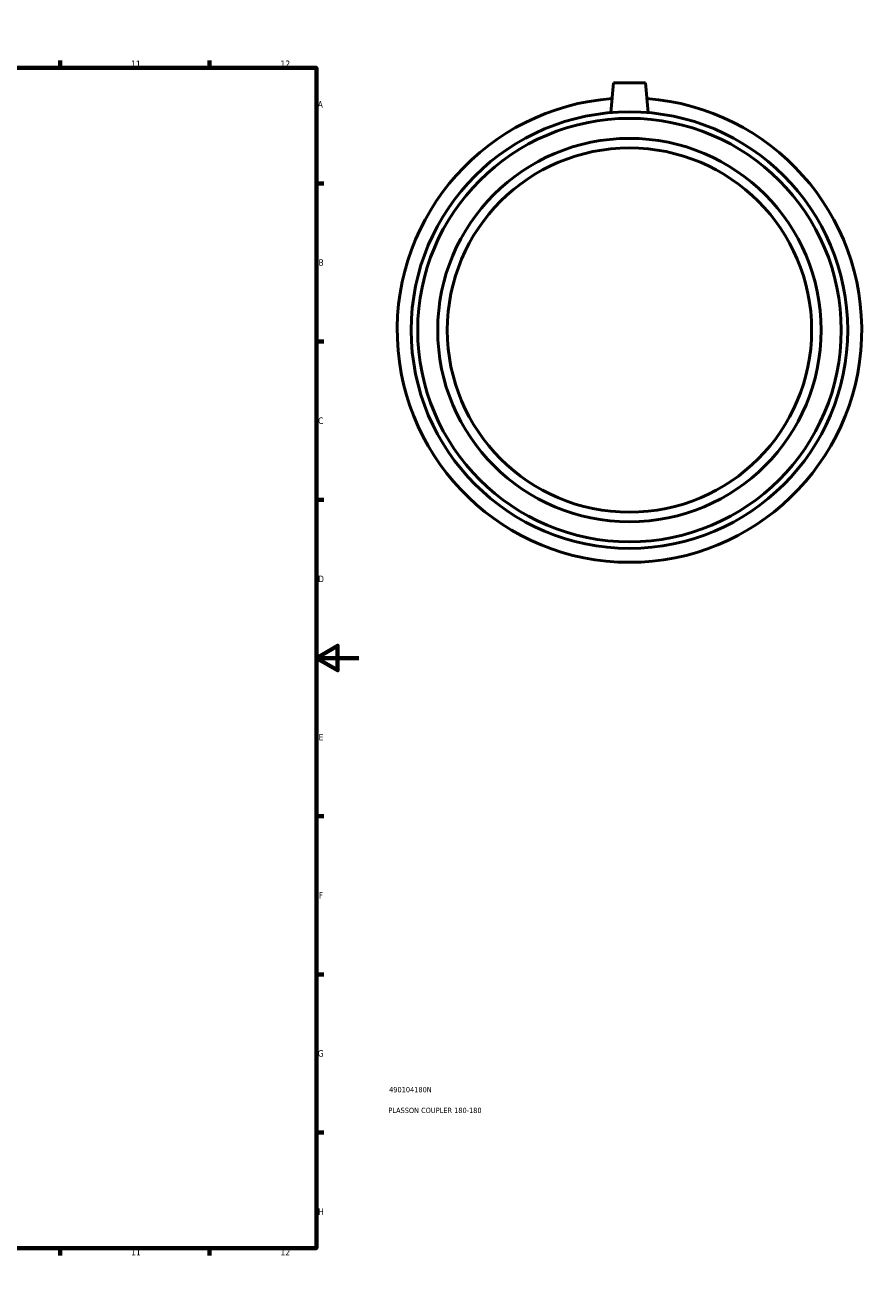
# Model space of a CAD drawing. Header units: millimetres. Extents: x -190 to 1077, y -242 to 1163.
# Tile 4 of 5: x 684 to 1077, y 0 to 594. Entities that reach past the tile are written whole.
import ezdxf

# ---------------------------------------------------------------- set-up
doc = ezdxf.new("R2010")
doc.units = ezdxf.units.MM
for name, color, linetype, lineweight in [('Border (ANSI)', 7, 'Continuous', 70), ('Title (ISO)', 7, 'Continuous', 50), ('Visible (ANSI)', 7, 'Continuous', 50)]:
    doc.layers.add(name, color=color, linetype=linetype, lineweight=lineweight)
doc.styles.add('Note Text (ANSI)', font='tahoma.ttf')
doc.styles.add('Note Text (ISO)', font='tahoma.ttf')

# ---------------------------------------------------------------- blocks, each defined once
blk = doc.blocks.new('Borders Default Border')
at = {"layer": 'Border (ANSI)'}
for p, q in [((70.08, 574), (70.08, 577.45)), ((140.17, 574), (140.17, 577.45)), ((210.25, 574), (210.25, 577.45)), ((280.33, 574), (280.33, 577.45)), ((350.42, 574), (350.42, 577.45)), ((490.58, 574), (490.58, 577.45)), ((560.67, 574), (560.67, 577.45)), ((630.75, 574), (630.75, 577.45)), ((700.83, 574), (700.83, 577.45)), ((770.92, 574), (770.92, 577.45)), ((20, 519.75), (16.55, 519.75)), ((821, 519.75), (824.45, 519.75)), ((20, 445.5), (16.55, 445.5)), ((821, 445.5), (824.45, 445.5)), ((20, 371.25), (16.55, 371.25)), ((821, 371.25), (824.45, 371.25)), ((20, 222.75), (16.55, 222.75)), ((821, 222.75), (824.45, 222.75)), ((20, 148.5), (16.55, 148.5)), ((821, 148.5), (824.45, 148.5)), ((20, 74.25), (16.55, 74.25)), ((821, 74.25), (824.45, 74.25)), ((70.08, 20), (70.08, 16.55)), ((140.17, 20), (140.17, 16.55)), ((210.25, 20), (210.25, 16.55)), ((280.33, 20), (280.33, 16.55)), ((350.42, 20), (350.42, 16.55)), ((490.58, 20), (490.58, 16.55)), ((560.67, 20), (560.67, 16.55)), ((630.75, 20), (630.75, 16.55)), ((700.83, 20), (700.83, 16.55)), ((770.92, 20), (770.92, 16.55))]:
    blk.add_line(p, q, dxfattribs=at)
at = {"layer": 'Border (ANSI)', "flags": 128}
for points in [[(420.5, 594), (420.5, 574), (414.73, 584), (426.27, 584), (420.5, 574)], [(20, 20), (20, 574), (821, 574), (821, 20), (20, 20)], [(0, 297), (20, 297), (10, 302.77), (10, 291.23), (20, 297)], [(841, 297), (821, 297), (831, 302.77), (831, 291.23), (821, 297)], [(420.5, 0), (420.5, 20), (414.73, 10), (426.27, 10), (420.5, 20)]]:
    blk.add_lwpolyline(points, dxfattribs=at)
at = {"layer": 'Border (ANSI)', "color": 230, "true_color": 0xff0080, "attachment_point": 7, "style": 'Note Text (ANSI)'}
for s, insert, char_height in [('1', (34.35, 574.4), 3.05), ('2', (104.2, 574.4), 3.05), ('3', (174.26, 574.34), 3.05), ('4', (244.23, 574.4), 3.05), ('5', (314.48, 574.34), 3.05), ('6', (384.49, 574.34), 3.05), ('7', (454.6, 574.4), 3.05), ('8', (524.63, 574.33), 3.05), ('9', (594.7, 574.34), 3.05), ('10', (663.96, 574.34), 3.048), ('11', (734.04, 574.4), 3.048), ('12', (804.13, 574.4), 3.048), ('A', (16.78, 555.35), 3.05), ('A', (821.63, 555.35), 3.05), ('B', (17.15, 481.1), 3.05), ('B', (821.99, 481.1), 3.05), ('C', (16.95, 406.8), 3.05), ('C', (821.8, 406.8), 3.05), ('D', (16.96, 332.6), 3.05), ('D', (821.81, 332.6), 3.05), ('E', (17.21, 258.35), 3.05), ('E', (822.05, 258.35), 3.05), ('F', (17.29, 184.1), 3.05), ('F', (822.14, 184.1), 3.05), ('G', (16.81, 109.79), 3.05), ('G', (821.66, 109.79), 3.05), ('H', (16.97, 35.6), 3.05), ('H', (821.81, 35.6), 3.05), ('1', (34.35, 16.55), 3.05), ('2', (104.2, 16.55), 3.05), ('3', (174.26, 16.49), 3.05), ('4', (244.23, 16.55), 3.05), ('5', (314.48, 16.49), 3.05), ('6', (384.49, 16.49), 3.05), ('7', (454.6, 16.55), 3.05), ('8', (524.63, 16.48), 3.05), ('9', (594.7, 16.49), 3.05), ('10', (663.96, 16.49), 3.048), ('11', (734.04, 16.55), 3.048), ('12', (804.13, 16.55), 3.048)]:
    blk.add_mtext(s, dxfattribs=dict(at, insert=insert, char_height=char_height))
blk = doc.blocks.new('Title Blocks ISO')
at = {"layer": 'Title (ISO)', "color": 232, "true_color": 0xca0064, "style": 'Note Text (ISO)'}
for tag, p in [('PART_NUMBER_001', (34.16, 73.13)), ('DESCRIPTION_001', (33.84, 63.39))]:
    blk.add_attdef(tag, p, '', height=2.5, dxfattribs=at)

msp = doc.modelspace()

# ---------------------------------------------------------------- linework, layer by layer
at = {"layer": 'Visible (ANSI)'}
for p, q in [((960.464, 566.927), (959.247, 553.016)), ((960.464, 566.927), (975.464, 566.927)), ((975.464, 566.927), (976.681, 553.016))]:
    msp.add_line(p, q, dxfattribs=at)
for radius in [102.46, 99.386, 90, 85.5]:
    msp.add_circle((967.964, 450.927), radius, dxfattribs=at)
msp.add_arc((967.964, 450.927), 109, 94.282268, 85.717732, dxfattribs=at)

# ---------------------------------------------------------------- block references
msp.add_blockref('Borders Default Border', (0, 0))
msp.add_blockref('Title Blocks ISO', (821, 20)).add_auto_attribs({'PART_NUMBER_001': '490104180N', 'DESCRIPTION_001': 'PLASSON COUPLER 180-180'})

doc.saveas('drawing.dxf')
